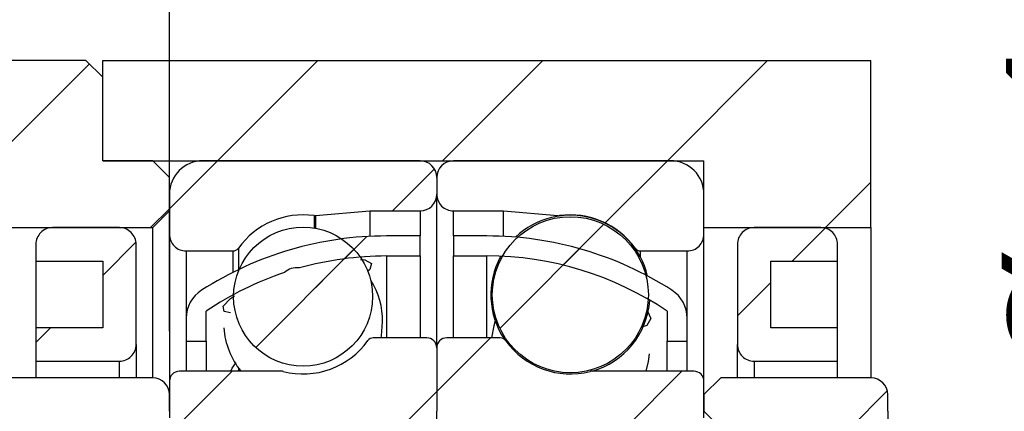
# Model space of a CAD drawing. Header units: millimetres. Extents: x 28 to 287, y 14 to 199.
# Tile 4 of 6: x 235 to 254, y 58 to 66. Entities that reach past the tile are written whole.
import ezdxf

# ---------------------------------------------------------------- set-up
doc = ezdxf.new("R2010")
doc.units = ezdxf.units.MM
doc.layers.add('FORMAT', color=7, linetype='Continuous')
doc.styles.add('SLDTEXTSTYLE0', font='TXT', dxfattribs={"width": 0.75})
doc.dimstyles.new('SLDDIMSTYLE2', dxfattribs={"dimtxt": 3.5, "dimasz": 2.5, "dimexe": 0, "dimexo": 0.0625, "dimgap": 0.875, "dimtad": 1, "dimlfac": 1.5, "dimrnd": 1e-09, "dimzin": 12, "dimdsep": 46, "dimtxsty": 'SLDTEXTSTYLE0', "dimsah": 1, "dimcen": 0.09, "dimadec": 0, "dimazin": 3, "dimtfac": 1, "dimtofl": 0, "dimtmove": 0, "dimatfit": 3, "dimfxl": 0, "dimfrac": 2, "dimtolj": 1, "dimtzin": 12, "dimarcsym": 0})
doc.dimstyles.new('SLDDIMSTYLE5', dxfattribs={"dimtxt": 3.5, "dimasz": 2.5, "dimexe": 0, "dimexo": 0.0625, "dimgap": 0.875, "dimtad": 1, "dimlfac": 1.5, "dimrnd": 1e-09, "dimzin": 12, "dimdsep": 46, "dimtxsty": 'SLDTEXTSTYLE0', "dimsah": 1, "dimcen": 0.09, "dimadec": 0, "dimazin": 3, "dimtol": 1, "dimtp": 0.02, "dimtm": 0.02, "dimtfac": 1, "dimtmove": 0, "dimatfit": 0, "dimfxl": 0, "dimfrac": 2, "dimtolj": 1, "dimarcsym": 0})
doc.dimstyles.new('SLDDIMSTYLE6', dxfattribs={"dimtxt": 3.5, "dimasz": 2.5, "dimexe": 0, "dimexo": 0.0625, "dimgap": 0.875, "dimtad": 1, "dimdec": 1, "dimlfac": 1.5, "dimrnd": 1e-09, "dimzin": 12, "dimdsep": 46, "dimtxsty": 'SLDTEXTSTYLE0', "dimsah": 1, "dimcen": 0.09, "dimadec": 0, "dimazin": 3, "dimtfac": 1, "dimtdec": 1, "dimtmove": 0, "dimatfit": 0, "dimfxl": 0, "dimfrac": 2, "dimtolj": 1, "dimtzin": 12, "dimarcsym": 0})
pattern_1 = [(45, (0, 0), (-2.245064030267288, 2.245064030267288), [])]

# ---------------------------------------------------------------- blocks, each defined once
blk = doc.blocks.new('_D_11')
at = {"layer": 'FORMAT', "color": 7}
for p, q in [((258.7604373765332, 58.00848453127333), (258.7604373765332, 69.35709404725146)), ((248.9659409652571, 58.00848453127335), (259.7604373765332, 58.00848453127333)), ((258.7604373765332, 58.00848453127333), (258.7604373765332, 50.00848453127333)), ((248.9659409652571, 50.00848453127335), (259.7604373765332, 50.00848453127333))]:
    blk.add_line(p, q, dxfattribs=at)
for points in [[(258.7604373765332, 58.00848453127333), (258.5104373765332, 55.50848453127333), (259.0104373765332, 55.50848453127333)], [(258.7604373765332, 50.00848453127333), (259.0104373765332, 52.50848453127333), (258.5104373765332, 52.50848453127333)]]:
    blk.add_solid(points, dxfattribs=at)
at = {"layer": 'FORMAT', "color": 7, "char_height": 3.5, "attachment_point": 1, "rotation": 90.0000000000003, "style": 'SLDTEXTSTYLE0'}
for s, insert in [('12', (254.1952281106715, 64.1848711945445)), ('%%c', (254.2487002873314, 58.90643379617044))]:
    blk.add_mtext(s, dxfattribs=dict(at, insert=insert))
blk = doc.blocks.new('_D_12')
at = {"layer": 'FORMAT', "color": 7}
for p, q in [((270.2746234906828, 54.00848453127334), (270.2746234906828, 59.50848453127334)), ((254.1955758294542, 54.00848453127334), (271.2746234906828, 54.00848453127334)), ((270.2746234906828, 54.00848453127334), (270.2746234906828, 37.34181786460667)), ((252.4992742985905, 37.34181786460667), (271.2746234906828, 37.34181786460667)), ((270.2746234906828, 37.34181786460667), (270.2746234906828, 31.84181786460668))]:
    blk.add_line(p, q, dxfattribs=at)
for points in [[(270.2746234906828, 54.00848453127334), (270.5246234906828, 56.50848453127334), (270.0246234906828, 56.50848453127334)], [(270.2746234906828, 37.34181786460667), (270.0246234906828, 34.84181786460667), (270.5246234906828, 34.84181786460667)]]:
    blk.add_solid(points, dxfattribs=at)
at = {"layer": 'FORMAT', "color": 7, "char_height": 3.5, "attachment_point": 1, "rotation": 90.00000000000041, "style": 'SLDTEXTSTYLE0'}
for s, insert in [('±0.02', (265.7628865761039, 45.7365557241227)), ('25', (265.7628865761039, 39.25183333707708))]:
    blk.add_mtext(s, dxfattribs=dict(at, insert=insert))
blk = doc.blocks.new('_D_16')
at = {"layer": 'FORMAT', "color": 7}
for p, q in [((233.8326076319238, 60.30848453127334), (233.8326076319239, 69.0570757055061)), ((237.4992742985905, 59.94181786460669), (237.4992742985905, 69.05707570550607)), ((233.8326076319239, 68.0570757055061), (228.3326076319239, 68.05707570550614)), ((233.8326076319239, 68.0570757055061), (237.4992742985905, 68.05707570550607)), ((237.4992742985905, 68.05707570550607), (242.9992742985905, 68.05707570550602))]:
    blk.add_line(p, q, dxfattribs=at)
for points in [[(233.8326076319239, 68.0570757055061), (231.3326076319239, 68.30707570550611), (231.3326076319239, 67.80707570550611)], [(237.4992742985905, 68.05707570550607), (239.9992742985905, 67.80707570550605), (239.9992742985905, 68.30707570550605)]]:
    blk.add_solid(points, dxfattribs=at)
at = {"layer": 'FORMAT', "color": 7, "insert": (232.7012725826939, 72.56881262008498), "char_height": 3.5, "attachment_point": 1, "style": 'SLDTEXTSTYLE0'}
blk.add_mtext('5.5', dxfattribs=at)

msp = doc.modelspace()

# ---------------------------------------------------------------- hatches: boundary and pattern name
at = {"layer": 'FORMAT', "linetype": 'Continuous', "lineweight": 18}
h = msp.add_hatch(dxfattribs=at)
h.set_pattern_fill('ANSI31', color=256, style=0)
h.set_pattern_definition(pattern_1)
h.paths.add_polyline_path([(237.1659409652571, 62.00848453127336), (237.4992742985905, 62.3418178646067), (237.4992742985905, 63.00848453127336), (237.1659409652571, 63.34181786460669), (236.1659409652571, 63.34181786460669), (236.1659409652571, 65.00848453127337), (235.8326076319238, 65.3418178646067), (232.1659409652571, 65.3418178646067), (231.8326076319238, 65.00848453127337), (231.8326076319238, 62.34181786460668), (232.1659409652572, 62.00848453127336)], flags=0)
h = msp.add_hatch(dxfattribs=at)
h.set_pattern_fill('ANSI31', color=256, style=0)
h.set_pattern_definition(pattern_1)
h.paths.add_polyline_path([(236.1659409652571, 65.34181786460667), (236.1659409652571, 63.34181786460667), (248.1659409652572, 63.34181786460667), (248.1659409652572, 62.00848453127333), (251.4992742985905, 62.00848453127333), (251.4992742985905, 65.34181786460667)], flags=0)
h = msp.add_hatch(dxfattribs=at)
h.set_pattern_fill('ANSI31', color=256, style=0)
h.set_pattern_definition(pattern_1)
edge = h.paths.add_edge_path(flags=0)
edge.add_line((242.8326076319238, 62.67515119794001), (242.8326076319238, 63.00848453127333))
edge.add_arc((242.4992742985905, 63.00848453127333), 0.3333333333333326, 0, 90)
edge.add_line((242.4992742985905, 63.34181786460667), (238.1659409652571, 63.34181786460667))
edge.add_arc((238.1659409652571, 62.67515119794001), 0.6666666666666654, 90, 180)
edge.add_line((237.4992742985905, 62.67515119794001), (237.4992742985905, 61.87515119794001))
edge.add_arc((237.8326076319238, 61.87515119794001), 0.3333333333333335, 180, 270.0000000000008)
edge.add_line((237.8326076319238, 61.54181786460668), (238.7654884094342, 61.54181786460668))
edge.add_arc((238.7654884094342, 61.67515119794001), 0.133333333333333, 270.0000000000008, 324.4710803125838)
edge.add_arc((240.1659409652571, 60.67515119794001), 1.5875, 82.10725288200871, 144.4710803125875, ccw=False)
edge.add_arc((240.4022443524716, 62.37968282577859), 0.1333333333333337, 262.1072528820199, 275.0000000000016)
edge.add_line((240.4138651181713, 62.24685686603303), (241.4992742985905, 62.34181786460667))
edge.add_line((241.4992742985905, 62.34181786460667), (242.4992742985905, 62.34181786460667))
edge.add_arc((242.4992742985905, 62.67515119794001), 0.3333333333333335, 270.0000000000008, 360.0000000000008)
h = msp.add_hatch(dxfattribs=at)
h.set_pattern_fill('ANSI31', color=256, style=0)
h.set_pattern_definition(pattern_1)
edge = h.paths.add_edge_path(flags=0)
edge.add_line((247.4992742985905, 63.34181786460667), (243.1659409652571, 63.34181786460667))
edge.add_arc((243.1659409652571, 63.00848453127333), 0.3333333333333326, 90, 180)
edge.add_line((242.8326076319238, 63.00848453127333), (242.8326076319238, 62.67515119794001))
edge.add_arc((243.1659409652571, 62.67515119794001), 0.3333333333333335, 180, 270.0000000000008)
edge.add_line((243.1659409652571, 62.34181786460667), (244.1659409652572, 62.34181786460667))
edge.add_line((244.1659409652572, 62.34181786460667), (245.2513501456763, 62.24685686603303))
edge.add_arc((245.262970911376, 62.37968282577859), 0.1333333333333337, 264.9999999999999, 277.892747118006)
edge.add_arc((245.4992742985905, 60.67515119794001), 1.5875, 35.528919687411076, 97.8927471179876, ccw=False)
edge.add_arc((246.8997268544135, 61.67515119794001), 0.133333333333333, 215.5289196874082, 270.0000000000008)
edge.add_line((246.8997268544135, 61.54181786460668), (247.8326076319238, 61.54181786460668))
edge.add_arc((247.8326076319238, 61.87515119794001), 0.3333333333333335, 270.0000000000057, 360.0000000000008)
edge.add_line((248.1659409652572, 61.87515119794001), (248.1659409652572, 62.67515119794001))
edge.add_arc((247.4992742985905, 62.67515119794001), 0.6666666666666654, 0, 90)
h = msp.add_hatch(dxfattribs=at)
h.set_pattern_fill('ANSI31', color=256, style=0)
h.set_pattern_definition(pattern_1)
edge = h.paths.add_edge_path(flags=0)
edge.add_arc((245.4992742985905, 60.66810164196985), 1.557630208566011, 0, 360)
h = msp.add_hatch(dxfattribs=at)
h.set_pattern_fill('ANSI31', color=256, style=0)
h.set_pattern_definition(pattern_1)
edge = h.paths.add_edge_path(flags=0)
edge.add_line((234.8326076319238, 61.34181786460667), (236.1659409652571, 61.34181786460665))
edge.add_line((236.1659409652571, 61.34181786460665), (236.1659409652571, 60.00848453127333))
edge.add_line((236.1659409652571, 60.00848453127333), (234.8326076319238, 60.00848453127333))
edge.add_line((234.8326076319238, 60.00848453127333), (234.8326076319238, 59.34181786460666))
edge.add_line((234.8326076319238, 59.34181786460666), (236.4992742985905, 59.34181786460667))
edge.add_arc((236.4992742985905, 59.67515119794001), 0.3333333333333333, 270.0000000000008, 360.0000000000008)
edge.add_line((236.8326076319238, 59.67515119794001), (236.8326076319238, 61.67515119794))
edge.add_arc((236.4992742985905, 61.67515119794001), 0.3333333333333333, 359.9999999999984, 450.0000000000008)
edge.add_line((236.4992742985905, 62.00848453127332), (235.1659409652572, 62.00848453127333))
edge.add_arc((235.1659409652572, 61.67515119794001), 0.3333333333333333, 90, 180.0000000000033)
edge.add_line((234.8326076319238, 61.67515119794), (234.8326076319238, 61.34181786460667))
h = msp.add_hatch(dxfattribs=at)
h.set_pattern_fill('ANSI31', color=256, style=0)
h.set_pattern_definition(pattern_1)
edge = h.paths.add_edge_path(flags=0)
edge.add_arc((240.1659409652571, 60.63020809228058), 1.386699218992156, 0, 360)
h = msp.add_hatch(dxfattribs=at)
h.set_pattern_fill('ANSI31', color=256, style=0)
h.set_pattern_definition(pattern_1)
edge = h.paths.add_edge_path(flags=0)
edge.add_line((250.8326076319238, 60.00848453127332), (249.4992742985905, 60.00848453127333))
edge.add_line((249.4992742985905, 60.00848453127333), (249.4992742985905, 61.34181786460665))
edge.add_line((249.4992742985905, 61.34181786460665), (250.8326076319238, 61.34181786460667))
edge.add_line((250.8326076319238, 61.34181786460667), (250.8326076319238, 61.67515119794))
edge.add_arc((250.4992742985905, 61.67515119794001), 0.3333333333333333, 359.9999999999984, 450.0000000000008)
edge.add_line((250.4992742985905, 62.00848453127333), (249.1659409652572, 62.00848453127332))
edge.add_arc((249.1659409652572, 61.67515119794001), 0.3333333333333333, 90, 180.0000000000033)
edge.add_line((248.8326076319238, 61.67515119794), (248.8326076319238, 59.67515119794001))
edge.add_arc((249.1659409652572, 59.67515119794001), 0.3333333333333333, 180, 270.0000000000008)
edge.add_line((249.1659409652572, 59.34181786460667), (250.8326076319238, 59.34181786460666))
edge.add_line((250.8326076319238, 59.34181786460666), (250.8326076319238, 60.00848453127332))
h = msp.add_hatch(dxfattribs=at)
h.set_pattern_fill('ANSI31', color=256, style=0)
h.set_pattern_definition(pattern_1)
edge = h.paths.add_edge_path(flags=0)
edge.add_arc((241.8326076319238, 55.00090877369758), 6.440909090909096, 89.9999999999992, 105.67415009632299, ccw=False)
edge.add_line((241.8326076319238, 61.44181786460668), (242.4992742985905, 61.44181786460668))
edge.add_line((242.4992742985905, 61.44181786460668), (242.4992742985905, 61.84181786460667))
edge.add_line((242.4992742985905, 61.84181786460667), (241.8326076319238, 61.84181786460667))
edge.add_arc((241.8326076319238, 55.00090877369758), 6.840909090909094, 90, 122.6752865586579)
edge.add_arc((238.4992742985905, 60.19803859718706), 0.6666666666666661, 122.6752865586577, 180)
edge.add_line((237.8326076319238, 60.19803859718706), (237.8326076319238, 59.74181786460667))
edge.add_line((237.8326076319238, 59.74181786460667), (238.2326076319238, 59.74181786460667))
edge.add_line((238.2326076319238, 59.74181786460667), (238.2326076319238, 60.34181786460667))
edge.add_arc((241.8326076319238, 55.00090877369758), 6.440909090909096, 108.43162386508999, 123.9816465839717, ccw=False)
edge.add_ellipse((242.6585054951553, 54.00848453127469), major_axis=(-2.747929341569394, 7.17727626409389), ratio=0.2016827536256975, start_angle=-6.512668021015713, end_angle=4.938335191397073, ccw=False)
h = msp.add_hatch(dxfattribs=at)
h.set_pattern_fill('ANSI31', color=256, style=0)
h.set_pattern_definition(pattern_1)
edge = h.paths.add_edge_path(flags=0)
edge.add_line((243.1659409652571, 61.84181786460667), (243.1659409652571, 61.44181786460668))
edge.add_line((243.1659409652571, 61.44181786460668), (243.8326076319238, 61.44181786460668))
edge.add_arc((243.8326076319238, 55.00090877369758), 6.440909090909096, 56.01835341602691, 89.9999999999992, ccw=False)
edge.add_line((247.4326076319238, 60.34181786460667), (247.4326076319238, 59.74181786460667))
edge.add_line((247.4326076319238, 59.74181786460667), (247.8326076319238, 59.74181786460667))
edge.add_line((247.8326076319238, 59.74181786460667), (247.8326076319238, 60.19803859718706))
edge.add_arc((247.1659409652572, 60.19803859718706), 0.6666666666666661, 0, 57.32471344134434)
edge.add_arc((243.8326076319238, 55.00090877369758), 6.840909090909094, 57.32471344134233, 90)
edge.add_line((243.8326076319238, 61.84181786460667), (243.1659409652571, 61.84181786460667))
h = msp.add_hatch(dxfattribs=at)
h.set_pattern_fill('ANSI31', color=256, style=0)
h.set_pattern_definition(pattern_1)
edge = h.paths.add_edge_path(flags=0)
edge.add_line((237.4992742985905, 58.94181786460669), (237.4992742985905, 58.20848453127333))
edge.add_arc((237.6992742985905, 58.20848453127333), 0.2000000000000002, 180, 270.0000000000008)
edge.add_line((237.6992742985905, 58.00848453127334), (242.4992742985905, 58.00848453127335))
edge.add_arc((242.4992742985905, 58.34181786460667), 0.3333333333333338, 270.0000000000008, 360.0000000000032)
edge.add_line((242.8326076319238, 58.34181786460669), (242.8326076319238, 59.60848453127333))
edge.add_arc((242.6326076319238, 59.60848453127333), 0.2000000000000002, 0, 90)
edge.add_line((242.6326076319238, 59.80848453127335), (241.5663935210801, 59.80848453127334))
edge.add_arc((241.5663935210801, 59.67515119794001), 0.1333333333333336, 90, 144.4710803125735)
edge.add_arc((240.1659409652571, 60.67515119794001), 1.5875, 255.5861465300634, 324.47108031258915, ccw=False)
edge.add_arc((239.7375841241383, 59.00848453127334), 0.1333333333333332, 75.58614653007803, 90)
edge.add_line((239.7375841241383, 59.14181786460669), (237.6992742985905, 59.14181786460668))
edge.add_arc((237.6992742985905, 58.94181786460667), 0.2, 90, 179.9999999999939)
h = msp.add_hatch(dxfattribs=at)
h.set_pattern_fill('ANSI31', color=256, style=0)
h.set_pattern_definition(pattern_1)
edge = h.paths.add_edge_path(flags=0)
edge.add_line((243.1659409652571, 58.00848453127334), (247.9659409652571, 58.00848453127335))
edge.add_arc((247.9659409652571, 58.20848453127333), 0.2000000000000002, 270.0000000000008, 360.0000000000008)
edge.add_line((248.1659409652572, 58.20848453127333), (248.1659409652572, 58.94181786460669))
edge.add_arc((247.9659409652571, 58.94181786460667), 0.2, 6.106664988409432e-12, 90)
edge.add_line((247.9659409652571, 59.14181786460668), (245.9276311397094, 59.14181786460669))
edge.add_arc((245.9276311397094, 59.00848453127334), 0.1333333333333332, 90, 104.4138534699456)
edge.add_arc((245.4992742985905, 60.67515119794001), 1.5875, 215.5289196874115, 284.4138534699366, ccw=False)
edge.add_arc((244.0988217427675, 59.67515119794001), 0.1333333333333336, 35.52891968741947, 90)
edge.add_line((244.0988217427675, 59.80848453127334), (243.0326076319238, 59.80848453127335))
edge.add_arc((243.0326076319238, 59.60848453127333), 0.2000000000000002, 90, 180)
edge.add_line((242.8326076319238, 59.60848453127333), (242.8326076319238, 58.34181786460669))
edge.add_arc((243.1659409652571, 58.34181786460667), 0.3333333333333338, 179.9999999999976, 270.0000000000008)
h = msp.add_hatch(dxfattribs=at)
h.set_pattern_fill('ANSI31', color=256, style=0)
h.set_pattern_definition(pattern_1)
edge = h.paths.add_edge_path(flags=0)
edge.add_line((233.8326076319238, 58.34181786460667), (234.1659409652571, 58.00848453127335))
edge.add_line((234.1659409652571, 58.00848453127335), (237.1659409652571, 58.00848453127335))
edge.add_arc((237.1659409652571, 58.34181786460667), 0.3333333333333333, 270.0000000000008, 360.0000000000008)
edge.add_line((237.4992742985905, 58.34181786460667), (237.4992742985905, 58.67515119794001))
edge.add_arc((237.1659409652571, 58.67515119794), 0.3333333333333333, 1.221332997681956e-12, 90)
edge.add_line((237.1659409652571, 59.00848453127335), (234.1659409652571, 59.00848453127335))
edge.add_line((234.1659409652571, 59.00848453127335), (233.8326076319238, 58.67515119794))
edge.add_line((233.8326076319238, 58.67515119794), (233.8326076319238, 58.34181786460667))
h = msp.add_hatch(dxfattribs=at)
h.set_pattern_fill('ANSI31', color=256, style=0)
h.set_pattern_definition(pattern_1)
edge = h.paths.add_edge_path(flags=0)
edge.add_line((248.1659409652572, 58.34181786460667), (248.4992742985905, 58.00848453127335))
edge.add_line((248.4992742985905, 58.00848453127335), (251.4992742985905, 58.00848453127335))
edge.add_arc((251.4992742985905, 58.34181786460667), 0.3333333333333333, 270.0000000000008, 360.0000000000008)
edge.add_line((251.8326076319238, 58.34181786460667), (251.8326076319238, 58.67515119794))
edge.add_arc((251.4992742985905, 58.67515119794), 0.3333333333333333, 0, 90)
edge.add_line((251.4992742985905, 59.00848453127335), (248.4992742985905, 59.00848453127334))
edge.add_line((248.4992742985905, 59.00848453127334), (248.1659409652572, 58.67515119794))
edge.add_line((248.1659409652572, 58.67515119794), (248.1659409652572, 58.34181786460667))

# ---------------------------------------------------------------- linework, layer by layer
at = {"color": 7, "linetype": 'Continuous', "lineweight": 25}
for p, q in [((235.8326074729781, 65.34181848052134), (232.1659408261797, 65.34181848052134)), ((235.8326074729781, 65.34181848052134), (236.1659414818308, 65.0084844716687)), ((236.1659414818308, 63.34181815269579), (236.1659414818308, 65.34181848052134)), ((236.1659414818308, 65.34181848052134), (251.4992742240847, 65.34181848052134)), ((251.4992742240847, 62.00848460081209), (251.4992742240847, 65.34181848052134)), ((236.1659414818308, 63.34181815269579), (236.1659414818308, 65.0084844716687)), ((237.1659410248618, 63.34181815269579), (236.1659414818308, 63.34181815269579)), ((236.1659414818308, 63.34181815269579), (248.1659409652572, 63.34181815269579)), ((237.1659410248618, 63.34181815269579), (237.499273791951, 63.00848476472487)), ((242.4992739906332, 63.34181815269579), (238.1659411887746, 63.34181815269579)), ((247.4992742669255, 63.34181815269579), (243.1659410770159, 63.34181815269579)), ((248.1659409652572, 62.00848460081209), (248.1659409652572, 63.34181815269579)), ((237.499273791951, 62.34181798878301), (237.499273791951, 63.00848476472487)), ((242.8326073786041, 63.00848476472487), (242.8326073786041, 62.67515137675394)), ((237.499273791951, 62.67515137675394), (237.499273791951, 61.8751514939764)), ((242.8326073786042, 59.60848433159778), (242.8326073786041, 62.67515137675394)), ((248.1659409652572, 61.8751514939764), (248.1659409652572, 62.67515137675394)), ((237.499273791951, 62.34181798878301), (237.1659410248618, 62.00848460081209)), ((240.4138651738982, 62.24685661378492), (241.4992744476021, 62.34181798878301)), ((241.4992744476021, 62.34181798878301), (242.4992739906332, 62.34181798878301)), ((241.4992744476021, 62.34181798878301), (241.4992744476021, 61.83369211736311)), ((243.1659410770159, 62.34181798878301), (244.1659409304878, 62.34181798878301)), ((244.1659409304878, 62.34181798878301), (245.2513502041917, 62.24685661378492)), ((244.1659409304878, 61.83369211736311), (244.1659409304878, 62.34181798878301)), ((232.1659408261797, 62.00848460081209), (237.1659410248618, 62.00848460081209)), ((236.49927424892, 62.00848460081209), (235.1659406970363, 62.00848460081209)), ((237.1659410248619, 59.00848441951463), (237.1659410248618, 62.00848460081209)), ((248.1659409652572, 62.00848460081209), (251.4992742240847, 62.00848460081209)), ((250.4992743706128, 62.00848460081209), (249.1659409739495, 62.00848460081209)), ((251.4992742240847, 62.00848460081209), (251.4992742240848, 59.00848441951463)), ((237.499273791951, 61.8751514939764), (237.4992737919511, 58.94181786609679)), ((242.4992739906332, 61.84181759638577), (241.832607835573, 61.84181759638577)), ((242.4992739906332, 61.441817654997), (242.4992739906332, 61.84181759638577)), ((243.8326075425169, 61.84181759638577), (243.1659410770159, 61.84181759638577)), ((243.1659410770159, 61.84181759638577), (243.1659410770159, 61.441817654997)), ((248.1659409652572, 58.94181786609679), (248.1659409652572, 61.8751514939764)), ((234.8326079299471, 61.67515121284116), (234.8326079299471, 61.34181782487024)), ((236.8326070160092, 59.67515150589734), (236.8326070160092, 61.67515121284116)), ((237.8326078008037, 61.54181810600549), (238.7654881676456, 61.54181810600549)), ((246.8997268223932, 61.54181810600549), (247.8326076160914, 61.54181810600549)), ((248.8326076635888, 61.67515121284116), (248.8326076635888, 59.67515150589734)), ((250.8326077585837, 61.34181782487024), (250.8326077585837, 61.67515121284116)), ((234.8326079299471, 61.34181782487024), (236.1659414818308, 61.34181782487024)), ((234.8326079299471, 61.34181782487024), (234.8326079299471, 60.00848427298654)), ((236.1659414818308, 61.34181782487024), (236.1659414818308, 60.00848427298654)), ((241.832607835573, 61.441817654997), (242.4992739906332, 61.441817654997)), ((242.4992739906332, 61.441817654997), (242.4992739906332, 59.80848461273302)), ((243.1659410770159, 61.441817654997), (243.8326075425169, 61.441817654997)), ((243.1659410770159, 59.80848461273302), (243.1659410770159, 61.441817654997)), ((249.4992743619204, 61.34181782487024), (250.8326077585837, 61.34181782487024)), ((249.4992743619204, 60.00848427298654), (249.4992743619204, 61.34181782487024)), ((250.8326077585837, 60.00848427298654), (250.8326077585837, 61.34181782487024)), ((238.2326077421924, 59.74181805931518), (238.2326077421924, 60.34181766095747)), ((247.4326076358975, 60.34181766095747), (247.4326076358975, 59.74181805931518)), ((237.8326078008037, 60.1980388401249), (237.8326078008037, 59.74181805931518)), ((247.8326076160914, 59.74181805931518), (247.8326076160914, 60.1980388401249)), ((234.8326079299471, 60.00848427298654), (234.8326079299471, 59.34181811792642)), ((236.1659414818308, 60.00848427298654), (234.8326079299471, 60.00848427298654)), ((250.8326077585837, 60.00848427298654), (249.4992743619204, 60.00848427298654)), ((250.8326077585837, 59.34181811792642), (250.8326077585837, 60.00848427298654)), ((237.8326078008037, 59.74181805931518), (238.2326077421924, 59.74181805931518)), ((237.8326078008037, 59.74181805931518), (237.8326078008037, 59.14181783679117)), ((238.2326077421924, 59.74181805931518), (238.2326077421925, 59.14181783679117)), ((242.6326077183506, 59.80848461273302), (241.5663936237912, 59.80848461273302)), ((244.0988217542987, 59.80848461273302), (243.0326076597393, 59.80848461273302)), ((247.4326076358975, 59.74181805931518), (247.8326076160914, 59.74181805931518)), ((247.4326076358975, 59.14181783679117), (247.4326076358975, 59.74181805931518)), ((247.8326076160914, 59.14181783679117), (247.8326076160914, 59.74181805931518)), ((236.8326070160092, 59.67515150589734), (236.8326070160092, 59.00848441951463)), ((242.8326073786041, 59.60848433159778), (242.8326073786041, 58.34181795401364)), ((248.8326076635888, 59.00848441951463), (248.8326076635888, 59.67515150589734)), ((234.8326079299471, 59.34181811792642), (236.49927424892, 59.34181811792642)), ((234.8326079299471, 59.34181811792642), (234.8326079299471, 59.00848441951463)), ((249.1659409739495, 59.34181811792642), (250.8326077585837, 59.34181811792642)), ((250.8326077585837, 59.00848441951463), (250.8326077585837, 59.34181811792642)), ((237.1659410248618, 59.00848441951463), (234.1659411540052, 59.00848441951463)), ((239.7375840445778, 59.14181783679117), (237.699274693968, 59.14181783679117)), ((247.9659409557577, 59.14181783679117), (245.9276311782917, 59.14181783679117)), ((248.1659409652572, 58.67515134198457), (248.499274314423, 59.00848441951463)), ((251.4992742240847, 59.00848441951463), (248.499274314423, 59.00848441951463)), ((237.499273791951, 58.94181786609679), (237.499273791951, 58.2084845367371)), ((248.1659409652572, 58.2084845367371), (248.1659409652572, 58.94181786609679)), ((237.499273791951, 58.34181795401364), (237.499273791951, 58.67515134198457)), ((248.1659409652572, 58.67515134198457), (248.1659409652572, 58.34181795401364)), ((251.8326076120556, 58.34181795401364), (251.8326076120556, 58.67515134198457)), ((242.8326073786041, 49.67515110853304), (242.8326073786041, 58.34181795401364)), ((248.499274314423, 58.00848456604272), (248.1659409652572, 58.34181795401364)), ((251.8326076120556, 58.34181795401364), (251.8326076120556, 49.67515110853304))]:
    msp.add_line(p, q, dxfattribs=at)
at = {"color": 8, "linetype": 'Continuous', "lineweight": 25}
for p, q in [((242.4992739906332, 62.34181798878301), (242.4992739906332, 61.84181759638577)), ((243.1659410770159, 61.84181759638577), (243.1659410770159, 62.34181798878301)), ((240.383934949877, 62.24761284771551), (240.383934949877, 61.99966559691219)), ((240.4138651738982, 62.24685661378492), (240.4138651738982, 61.99456443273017)), ((245.2513502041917, 62.23612281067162), (245.2513502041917, 62.24685661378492)), ((245.2812801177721, 62.24056273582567), (245.2812801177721, 62.24761284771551)), ((237.8326078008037, 61.54181810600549), (237.8326078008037, 60.1980388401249)), ((238.7654881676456, 61.54181810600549), (238.7654881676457, 61.11571195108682)), ((238.8739978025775, 61.59766952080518), (238.8739978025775, 61.16894448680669)), ((246.7912172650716, 61.59062002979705), (246.7912172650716, 61.59766952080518)), ((246.8997268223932, 61.41569033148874), (246.8997268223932, 61.54181810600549)), ((247.8326076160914, 60.1980388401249), (247.8326076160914, 61.54181810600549)), ((241.832607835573, 61.441817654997), (241.8326078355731, 59.80848461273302)), ((243.8326075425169, 59.80848461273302), (243.8326075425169, 61.441817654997)), ((236.49927424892, 59.00848441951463), (236.49927424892, 59.34181811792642)), ((238.8739978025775, 59.2069477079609), (238.8739978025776, 59.14181783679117)), ((249.1659409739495, 59.34181811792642), (249.1659409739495, 59.00848441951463))]:
    msp.add_line(p, q, dxfattribs=at)
at = {"color": 7, "linetype": 'Continuous', "lineweight": 25, "flags": 128}
for points in [[(241.3089828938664, 61.3708508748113), (241.395117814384, 61.3657733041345), (241.5292052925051, 61.2920144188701), (241.4945569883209, 61.17179185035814), (241.4548764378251, 61.14102654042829)], [(238.7146950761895, 60.30529553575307), (238.5900847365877, 60.33619123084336), (238.5712372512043, 60.44186902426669), (238.7164863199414, 60.59672251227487), (238.7989654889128, 60.64860897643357)], [(247.0414659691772, 60.34099623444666), (247.1063684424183, 60.19627677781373), (247.0282137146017, 60.05409672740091), (246.9220113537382, 60.02033938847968)], [(244.0003067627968, 60.14536571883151), (243.9689832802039, 60.04496417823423), (243.9226912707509, 59.80848461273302)], [(241.7206523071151, 59.80848461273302), (241.7279290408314, 59.84600697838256), (241.7534410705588, 60.12946617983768)], [(247.012210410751, 59.14181783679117), (247.0612625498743, 59.33917129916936), (247.0810998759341, 59.48852563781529)], [(238.721531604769, 59.14181783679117), (238.7490329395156, 59.2054041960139), (238.8331195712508, 59.31288937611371)]]:
    msp.add_lwpolyline(points, dxfattribs=at)
at = {"color": 7, "linetype": 'Continuous', "lineweight": 25}
for centre, radius in [((245.4992742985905, 60.66810164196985), 1.557630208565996), ((240.1659409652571, 60.63020809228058), 1.386699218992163)]:
    msp.add_circle(centre, radius, dxfattribs=at)
for centre, radius, start, end in [((238.1659409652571, 62.67515119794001), 0.6666666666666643, 90, 179.9999999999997), ((242.4992742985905, 63.00848453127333), 0.3333333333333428, 7.572264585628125e-11, 89.99999999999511), ((243.1659409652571, 63.00848453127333), 0.3333333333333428, 90, 179.9999999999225), ((247.4992742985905, 62.67515119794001), 0.6666666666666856, 3.053332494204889e-13, 89.99999999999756), ((242.4992742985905, 62.67515119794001), 0.3333333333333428, 270.0000000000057, 6.106664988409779e-13), ((243.1659409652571, 62.67515119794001), 0.3333333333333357, 180, 270.0000000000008), ((240.1659409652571, 60.67515119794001), 1.587499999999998, 82.10725288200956, 144.4710803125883), ((240.4022443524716, 62.37968282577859), 0.1333333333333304, 262.1072528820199, 275.0000000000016), ((245.4992742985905, 60.66810164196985), 1.587500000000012, 13.63084263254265, 133.5929569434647), ((245.262970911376, 62.37968282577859), 0.1333333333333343, 264.9999999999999, 277.8927471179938), ((245.4992742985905, 60.67515119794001), 1.587499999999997, 35.5289196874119, 97.89274711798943), ((235.1659409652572, 61.67515119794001), 0.3333333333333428, 90, 180.0000000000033), ((236.4992742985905, 61.67515119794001), 0.3333333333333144, 359.9999999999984, 90), ((249.1659409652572, 61.67515119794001), 0.3333333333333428, 90, 180.0000000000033), ((250.4992742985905, 61.67515119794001), 0.3333333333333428, 359.9999999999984, 90), ((237.8326076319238, 61.87515119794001), 0.3333333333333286, 179.9999999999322, 270.0000000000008), ((241.8326076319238, 55.00090877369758), 6.840909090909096, 90, 122.6752865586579), ((243.8326076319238, 55.00090877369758), 6.840909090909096, 57.32471344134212, 90), ((247.8326076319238, 61.87515119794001), 0.3333333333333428, 270.0000000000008, 8.488264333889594e-11), ((238.7654884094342, 61.67515119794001), 0.1333333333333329, 270.0000000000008, 324.4710803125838), ((246.8997268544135, 61.67515119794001), 0.1333333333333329, 215.5289196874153, 270.0000000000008), ((241.8326076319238, 55.00090877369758), 6.440909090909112, 90, 105.6741500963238), ((243.8326076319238, 55.00090877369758), 6.440909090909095, 56.01835341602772, 90), ((245.4992742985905, 60.66810164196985), 1.587500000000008, 151.332342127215, 214.2004654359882), ((241.8326076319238, 55.00090877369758), 6.440909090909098, 108.4316238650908, 123.9816465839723), ((240.1659409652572, 60.12946589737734), 1.587500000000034, 0, 31.07117907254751), ((238.4992742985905, 60.19803859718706), 0.6666666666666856, 122.6752865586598, 179.9999999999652), ((247.1659409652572, 60.19803859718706), 0.666666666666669, 4.152532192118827e-11, 57.32471344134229), ((245.4992742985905, 60.66810164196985), 1.58750000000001, 285.9631863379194, 355.8967010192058), ((240.1659409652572, 60.12946589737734), 1.587499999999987, 184.4554121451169, 218.4726136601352), ((240.1659409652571, 60.67515119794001), 1.587500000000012, 255.5861465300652, 324.4710803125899), ((241.5663935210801, 59.67515119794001), 0.1333333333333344, 90, 144.4710803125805), ((242.6326076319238, 59.60848453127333), 0.2000000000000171, 1.251866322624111e-10, 90), ((243.0326076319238, 59.60848453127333), 0.2000000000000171, 90, 179.9999999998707), ((244.0988217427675, 59.67515119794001), 0.1333333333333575, 35.52891968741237, 90), ((245.4992742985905, 60.67515119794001), 1.587499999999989, 215.5289196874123, 284.4138534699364), ((236.4992742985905, 59.67515119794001), 0.3333333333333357, 270.0000000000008, 6.473064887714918e-11), ((249.1659409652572, 59.67515119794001), 0.3333333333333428, 179.9999999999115, 270.0000000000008), ((237.1659409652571, 58.67515119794), 0.3333333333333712, 1.221332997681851e-12, 90), ((237.6992742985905, 58.94181786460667), 0.2000000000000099, 90, 179.9999999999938), ((239.7375841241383, 59.00848453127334), 0.1333333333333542, 75.5861465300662, 90), ((245.9276311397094, 59.00848453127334), 0.133333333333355, 90, 104.4138534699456), ((247.9659409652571, 58.94181786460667), 0.2000000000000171, 6.106664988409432e-12, 90), ((251.4992742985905, 58.67515119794), 0.3333333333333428, 6.106664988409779e-13, 90)]:
    msp.add_arc(centre, radius, start, end, dxfattribs=at)
msp.add_ellipse((242.6585054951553, 54.00848453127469), major_axis=(-2.747929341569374, 7.177276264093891), ratio=0.2016827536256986, start_param=6.169517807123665, end_param=6.369375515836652, dxfattribs=at)

# ---------------------------------------------------------------- dimensions: what is measured, and where the dimension line sits
at = {"layer": 'FORMAT', "color": 7}
dim = msp.add_linear_dim(base=(237.4992742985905, 68.05707570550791), p1=(233.8326076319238, 59.30848453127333), p2=(237.4992742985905, 58.94181786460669), dimstyle='SLDDIMSTYLE6', dxfattribs=at)
dim.commit()
dim.dimension.update_dxf_attribs({"geometry": '_D_16', "text_midpoint": (235.9339113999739, 68.05707570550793), "dimtype": 160})
dim = msp.add_linear_dim(base=(258.7604373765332, 50.00848453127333), p1=(247.9659409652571, 58.00848453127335), p2=(247.9659409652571, 50.00848453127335), angle=90.0000000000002, text='%%c<>', dimstyle='SLDDIMSTYLE2', dxfattribs=at)
dim.commit()
dim.dimension.update_dxf_attribs({"geometry": '_D_11', "text_midpoint": (258.7604373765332, 64.13176392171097), "dimtype": 160})
dim = msp.add_linear_dim(base=(270.2746234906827, 37.34181786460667), p1=(253.1955758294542, 54.00848453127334), p2=(251.4992742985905, 37.34181786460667), angle=90.0000000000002, dimstyle='SLDDIMSTYLE5', dxfattribs=at)
dim.commit()
dim.dimension.update_dxf_attribs({"geometry": '_D_12', "text_midpoint": (270.2746234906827, 48.29106956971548), "dimtype": 160})

doc.saveas('drawing.dxf')
